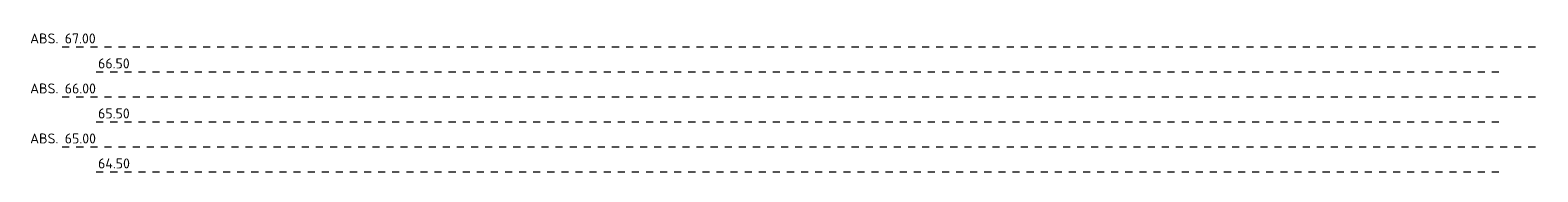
# Model space of a CAD drawing. Header units: millimetres. Extents: x -1616 to 56971, y -1030 to 4855.
# Tile 2 of 2: x 26787 to 56971, y 1535 to 4367. Entities that reach past the tile are written whole.
import ezdxf

# ---------------------------------------------------------------- set-up
doc = ezdxf.new("R2010")
doc.units = ezdxf.units.MM
doc.linetypes.add('Dashed', pattern=[2822.222233, 1411.111116, -1411.111116])
doc.layers.add('Txt - Armeering', color=250, linetype='Continuous', lineweight=0)
doc.styles.add('DIM_STYLE', font='isocpeur.ttf')

msp = doc.modelspace()

# ---------------------------------------------------------------- linework, layer by layer
at = {"color": 251, "linetype": 'Dashed', "lineweight": 9, "ltscale": 0.1, "true_color": 0x636466}
for points in [[(27428.2, 4034.6), (56970.7, 4034.6)], [(28109.2, 3534.6), (56220.3, 3534.6)], [(27428.2, 3034.6), (56970.7, 3034.6)], [(28109.2, 2534.6), (56220.3, 2534.6)], [(27428.2, 2034.6), (56970.7, 2034.6)], [(28109.2, 1534.6), (56220.3, 1534.6)]]:
    msp.add_lwpolyline(points, dxfattribs=at)

# ---------------------------------------------------------------- texts
at = {"layer": 'Txt - Armeering', "transparency": 33554618, "char_height": 200, "attachment_point": 7, "style": 'DIM_STYLE'}
for s, insert in [('ABS. 67.00', (26785.5, 4100.7)), ('66.50', (28146.9, 3601.9)), ('ABS. 66.00', (26785.5, 3100.7)), ('65.50', (28146.9, 2601.9)), ('ABS. 65.00', (26785.5, 2100.7)), ('64.50', (28146.9, 1601.9))]:
    msp.add_mtext(s, dxfattribs=dict(at, insert=insert))

doc.saveas('drawing.dxf')
